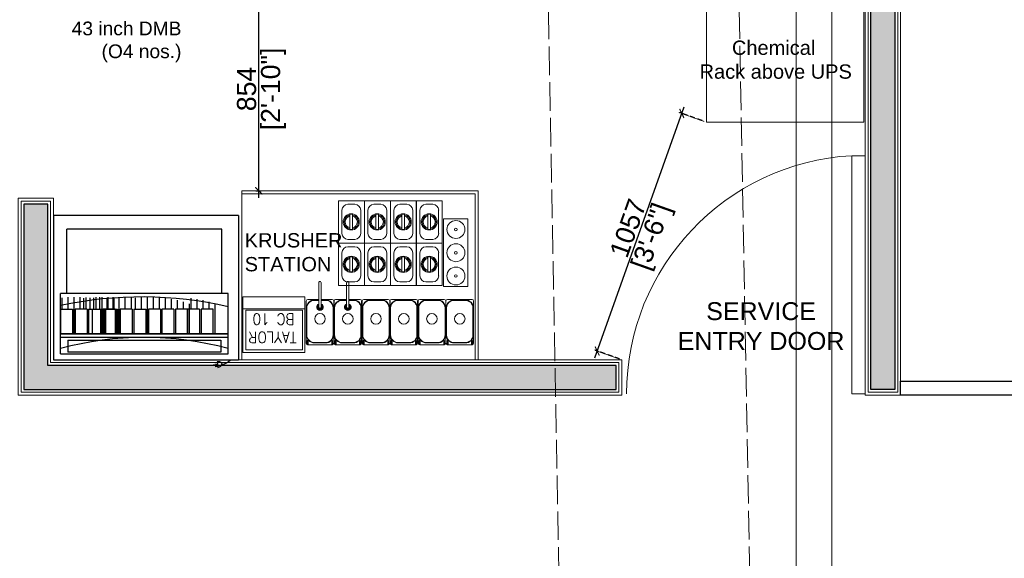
# Model space of a CAD drawing. Header units: millimetres. Extents: x 3501050 to 3719646, y 122984 to 158395.
# Tile 32 of 76: x 3516019 to 3520146, y 144997 to 147256. Entities that reach past the tile are written whole.
import ezdxf
from ezdxf.enums import TextEntityAlignment as Align

# ---------------------------------------------------------------- set-up
doc = ezdxf.new("R2010")
doc.units = ezdxf.units.MM
doc.header["$PDMODE"] = 2
for name, pattern in [('( Hidden )', [0.375, 0.25, -0.125]), ('ACAD_ISO02W100', [15, 12, -3]), ('HIDDEN', [0.375, 0.25, -0.125])]:
    doc.linetypes.add(name, pattern=pattern)
doc.layers.get('0').update_dxf_attribs({"color": 8})
doc.layers.get('DEFPOINTS').update_dxf_attribs({"color": 8, "lineweight": 18})
for name, color, linetype, lineweight in [('01_TEXT', 7, 'Continuous', 5), ('02_EQUIPMENT', 124, 'Continuous', 0), ('02_EQUIPMENT-TEXT', 7, 'Continuous', 0), ('A Counter', 7, 'Continuous', 25), ('A-Dimension', 42, 'Continuous', 9), ('A-DOOR', 8, 'Continuous', 9), ('A-WALL', 12, 'Continuous', 30), ('A-Wall Hatch', 8, 'Continuous', 5), ('DMB', 250, 'Continuous', 5), ('KIOSK', 10, 'Continuous', 5), ('PLASTER', 252, 'Continuous', 9), ('tile finish', 32, 'Continuous', 9)]:
    doc.layers.add(name, color=color, linetype=linetype, lineweight=lineweight)
doc.layers.add('Beam', color=7, linetype='ACAD_ISO02W100', lineweight=13, true_color=0x3f7f00)
doc.styles.add('A-ANNO-DIM bold', font='GOTHIC.TTF')
doc.styles.add('ABHI', font='ROMANS.shx', dxfattribs={"height": 10})
doc.styles.add('PDF Arial', font='arial.ttf')
doc.styles.get("Standard").update_dxf_attribs({"font": 'arial.ttf'})
doc.dimstyles.new('A-100mm-Bold', dxfattribs={"dimtxt": 80, "dimasz": 50, "dimexe": 100, "dimexo": 10, "dimgap": 50, "dimtad": 1, "dimdec": 0, "dimzin": 12, "dimdsep": 46, "dimtxsty": 'A-ANNO-DIM bold', "dimblk": 'ARCHTICK', "dimcen": 0, "dimdle": 100, "dimclrd": 8, "dimclre": 8, "dimclrt": 211, "dimadec": 0, "dimazin": 0, "dimtfac": 1, "dimtdec": 0, "dimtix": 1, "dimtmove": 2, "dimatfit": 3, "dimldrblk": 'DOT', "dimfxl": 500, "dimtvp": 1, "dimtolj": 1, "dimtzin": 0, "dimarcsym": 0})

# ---------------------------------------------------------------- blocks, each defined once
blk = doc.blocks.new('PPSIMCHNNEEE')
at = {"linetype": 'Continuous', "lineweight": 25}
for p, q in [((48973.22, 22929.18, 0), (48973.12, 22930.11, 0)), ((48973.14, 22929.97, 0), (48973.53, 22930.02, 0)), ((48969.68, 22905.06, 0), (48969.68, 22928.86, 0)), ((49000.21, 22928.86, 0), (48969.68, 22928.86, 0)), ((48969.68, 22905.06, 0), (48969.68, 22928.86, 0)), ((48973.17, 22929.66, 0), (48973.88, 22929.73, 0)), ((48973.2, 22929.34, 0), (48973.6, 22929.38, 0)), ((49000.21, 22905.06, 0), (49000.21, 22928.86, 0)), ((48971.38, 22927.87, 0), (48971.38, 22917.89, 0)), ((48999.08, 22927.87, 0), (48971.38, 22927.87, 0)), ((48972.59, 22927.58, 0), (48997.87, 22927.58, 0)), ((48972.59, 22925.61, 0), (48972.59, 22927.58, 0)), ((48997.87, 22925.61, 0), (48997.87, 22927.58, 0)), ((48999.08, 22927.87, 0), (48999.08, 22917.89, 0)), ((48971.38, 22925.17, 0), (48999.08, 22925.17, 0)), ((48997.87, 22925.61, 0), (48972.59, 22925.61, 0)), ((48971.38, 22924.57, 0), (48999.08, 22924.57, 0)), ((48999.08, 22924.57, 0), (48971.38, 22924.57, 0)), ((48973.59, 22919.6, 0), (48973.59, 22924.57, 0)), ((48973.59, 22919.6, 0), (48973.59, 22924.57, 0)), ((48973.86, 22924.57, 0), (48973.86, 22920.48, 0)), ((48975.84, 22920.48, 0), (48975.84, 22924.57, 0)), ((48976.12, 22920.48, 0), (48976.12, 22924.57, 0)), ((48977.84, 22919.6, 0), (48977.84, 22924.57, 0)), ((48977.84, 22919.6, 0), (48977.84, 22924.57, 0)), ((48978.1, 22924.57, 0), (48978.1, 22920.48, 0)), ((48978.1, 22920.48, 0), (48978.1, 22924.57, 0)), ((48980.08, 22920.48, 0), (48980.08, 22924.57, 0)), ((48980.36, 22920.48, 0), (48980.36, 22924.57, 0)), ((48982.34, 22920.48, 0), (48982.34, 22924.57, 0)), ((48982.58, 22920.48, 0), (48982.58, 22924.57, 0)), ((48984.56, 22920.48, 0), (48984.56, 22924.57, 0)), ((48984.78, 22918.5, 0), (48984.78, 22924.57, 0)), ((48985, 22920.48, 0), (48985, 22924.57, 0)), ((48986.98, 22920.48, 0), (48986.98, 22924.57, 0)), ((48987.22, 22920.48, 0), (48987.22, 22924.57, 0)), ((48989.2, 22920.48, 0), (48989.2, 22924.57, 0)), ((48989.42, 22918.5, 0), (48989.42, 22924.57, 0)), ((48989.64, 22920.48, 0), (48989.64, 22924.57, 0)), ((48989.8, 22920.48, 0), (48989.8, 22924.57, 0)), ((48990.04, 22920.48, 0), (48990.04, 22924.57, 0)), ((48991.62, 22920.48, 0), (48991.62, 22924.57, 0)), ((48991.84, 22920.48, 0), (48991.84, 22924.57, 0)), ((48992.02, 22920.48, 0), (48992.02, 22924.57, 0)), ((48992.24, 22918.5, 0), (48992.24, 22924.57, 0)), ((48992.46, 22920.48, 0), (48992.46, 22924.57, 0)), ((48993.82, 22920.48, 0), (48993.82, 22924.57, 0)), ((48994.44, 22920.48, 0), (48994.44, 22924.57, 0)), ((48994.68, 22920.48, 0), (48994.68, 22924.57, 0)), ((48996.66, 22920.48, 0), (48996.66, 22924.57, 0)), ((48996.88, 22918.5, 0), (48996.88, 22924.57, 0)), ((48997.1, 22920.48, 0), (48997.1, 22924.57, 0)), ((48999.08, 22920.48, 0), (48999.08, 22924.57, 0)), ((48973.86, 22920.48, 0), (48975.84, 22920.48, 0)), ((48974.59, 22919.3, 0), (48974.59, 22920.48, 0)), ((48975.58, 22919.04, 0), (48975.58, 22920.48, 0)), ((48976.12, 22920.48, 0), (48978.1, 22920.48, 0)), ((48976.57, 22918.84, 0), (48976.57, 22920.48, 0)), ((48977.56, 22918.68, 0), (48977.56, 22920.48, 0)), ((48977.56, 22918.99, 0), (48977.56, 22920.48, 0)), ((48978.1, 22920.48, 0), (48980.08, 22920.48, 0)), ((48978.83, 22919.3, 0), (48978.83, 22920.48, 0)), ((48979.82, 22919.04, 0), (48979.82, 22920.48, 0)), ((48980.36, 22920.48, 0), (48982.34, 22920.48, 0)), ((48980.81, 22918.84, 0), (48980.81, 22920.48, 0)), ((48981.8, 22918.68, 0), (48981.8, 22920.48, 0)), ((48981.8, 22918.99, 0), (48981.8, 22920.48, 0)), ((48982.58, 22920.48, 0), (48984.56, 22920.48, 0)), ((48982.8, 22918.57, 0), (48982.8, 22920.48, 0)), ((48983.79, 22918.51, 0), (48983.79, 22920.48, 0)), ((48986.98, 22920.48, 0), (48985, 22920.48, 0)), ((48985.77, 22918.53, 0), (48985.77, 22920.48, 0)), ((48986.76, 22918.61, 0), (48986.76, 22920.48, 0)), ((48987.22, 22920.48, 0), (48989.2, 22920.48, 0)), ((48987.43, 22918.57, 0), (48987.43, 22920.48, 0)), ((48988.43, 22918.51, 0), (48988.43, 22920.48, 0)), ((48991.62, 22920.48, 0), (48989.64, 22920.48, 0)), ((48993.82, 22920.48, 0), (48989.8, 22920.48, 0)), ((48990.04, 22920.48, 0), (48992.02, 22920.48, 0)), ((48990.26, 22918.57, 0), (48990.26, 22920.48, 0)), ((48990.41, 22918.53, 0), (48990.41, 22920.48, 0)), ((48991.25, 22918.51, 0), (48991.25, 22920.48, 0)), ((48991.4, 22918.61, 0), (48991.4, 22920.48, 0)), ((48993.82, 22920.48, 0), (48991.84, 22920.48, 0)), ((48994.44, 22920.48, 0), (48992.46, 22920.48, 0)), ((48992.61, 22918.53, 0), (48992.61, 22920.48, 0)), ((48993.23, 22918.53, 0), (48993.23, 22920.48, 0)), ((48993.6, 22918.61, 0), (48993.6, 22920.48, 0)), ((48994.22, 22918.61, 0), (48994.22, 22920.48, 0)), ((48994.68, 22920.48, 0), (48996.66, 22920.48, 0)), ((48994.9, 22918.57, 0), (48994.9, 22920.48, 0)), ((48995.27, 22918.68, 0), (48995.27, 22920.48, 0)), ((48995.27, 22918.99, 0), (48995.27, 22920.48, 0)), ((48995.89, 22918.51, 0), (48995.89, 22920.48, 0)), ((48999.08, 22920.48, 0), (48997.1, 22920.48, 0)), ((48997.87, 22918.53, 0), (48997.87, 22920.48, 0)), ((48998.86, 22918.61, 0), (48998.86, 22920.48, 0)), ((48971.38, 22917.89, 0), (48999.08, 22917.89, 0)), ((48972.45, 22917.89, 0), (48972.45, 22907.3, 0)), ((48998.01, 22917.89, 0), (48998.01, 22907.3, 0)), ((48972.45, 22907.3, 0), (48998.01, 22907.3, 0)), ((48969.68, 22905.06, 0), (49000.21, 22905.06, 0))]:
    blk.add_line(p, q, dxfattribs=at)
at = {"linetype": 'Continuous', "lineweight": 25, "elevation": 0}
blk.add_lwpolyline([(48973.12, 22930.11, 0.063324), (48972.83, 22930.04, 0.07639), (48972.61, 22929.91, 0.107132), (48972.46, 22929.73, 0.14755), (48972.43, 22929.56, 0.14755), (48972.49, 22929.4, 0.107132), (48972.68, 22929.26, 0.07639), (48972.92, 22929.18, 0.063324), (48973.22, 22929.18, 0.063324)], format="xyb", dxfattribs=at)
at = {"linetype": 'Continuous', "lineweight": 25}
for centre, radius, start, end in [((48972.44, 22927.82, 0), 1.75, 90.5583, 143.148), ((48985.23, 22978.55, 0), 53.38, 254.9579, 285.0421), ((48985.69, 22982.73, 0), 64.24, 257.1233, 282.0329)]:
    blk.add_arc(centre, radius, start, end, dxfattribs=at)
blk = doc.blocks.new('A$C02B52704')
at = {"lineweight": 13}
for p, q in [((-4.3, 7.01), (0, 7.01)), ((-4.3, 0), (-4.3, 7.01)), ((0, 7.01), (0, 0)), ((-3.71, 1.59), (-3.71, 5.42)), ((-2.71, 6.41), (-1.59, 6.41)), ((-0.6, 5.42), (-0.6, 1.59)), ((-2.38, 4.75), (-2.38, 2.26)), ((-1.96, 4.75), (-1.96, 2.26)), ((-4.3, 0), (0, 0)), ((-2.71, 0.6), (-1.59, 0.6))]:
    blk.add_line(p, q, dxfattribs=at)
blk.add_circle((-2.17, 3.51), 1.34, dxfattribs=at)
for centre, radius, start, end in [((-2.71, 5.42), 0.996, 90, 180), ((-1.59, 5.42), 0.996, 0, 90), ((-2.17, 3.51), 1.18, 100.2866, 259.7134), ((-2.17, 3.51), 1.01, 102.0247, 257.9753), ((-2.17, 3.51), 1.26, 80.4059, 99.5941), ((-2.17, 3.51), 1.18, 280.2866, 79.7134), ((-2.17, 3.51), 1.01, 282.0247, 77.9753), ((-2.17, 3.51), 1.26, 260.4059, 279.5941), ((-2.71, 1.59), 0.996, 180, 270), ((-1.59, 1.59), 0.996, 270, 0)]:
    blk.add_arc(centre, radius, start, end, dxfattribs=at)
blk = doc.blocks.new('krusherrst')
at = {"linetype": 'Continuous'}
for p, q in [((65785.07, -4720.51, 0), (65823.59, -4720.51, 0)), ((65823.59, -4720.51, 0), (65823.59, -4747.92, 0)), ((65797.79, -4739.23, 0), (65797.79, -4735.17, 0)), ((65798.17, -4739.23, 0), (65798.17, -4735.17, 0)), ((65802.38, -4739.23, 0), (65802.38, -4735.17, 0)), ((65802.75, -4739.23, 0), (65802.75, -4735.17, 0)), ((65795.71, -4745.19, 0), (65795.71, -4738.22, 0)), ((65795.96, -4737.97, 0), (65797.79, -4737.97, 0)), ((65797.79, -4738.05, 0), (65797.06, -4738.05, 0)), ((65797.79, -4738.12, 0), (65797.06, -4738.12, 0)), ((65798.17, -4737.97, 0), (65800, -4737.97, 0)), ((65798.9, -4738.05, 0), (65798.17, -4738.05, 0)), ((65798.9, -4738.12, 0), (65798.17, -4738.12, 0)), ((65800.25, -4738.22, 0), (65800.25, -4745.19, 0)), ((65800.3, -4745.19, 0), (65800.3, -4738.22, 0)), ((65800.55, -4737.97, 0), (65802.38, -4737.97, 0)), ((65802.38, -4738.05, 0), (65801.65, -4738.05, 0)), ((65802.38, -4738.12, 0), (65801.65, -4738.12, 0)), ((65802.75, -4737.97, 0), (65804.59, -4737.97, 0)), ((65803.49, -4738.05, 0), (65802.75, -4738.05, 0)), ((65803.49, -4738.12, 0), (65802.75, -4738.12, 0)), ((65804.84, -4738.22, 0), (65804.84, -4745.19, 0)), ((65804.95, -4745.19, 0), (65804.95, -4738.22, 0)), ((65805.2, -4737.97, 0), (65809.24, -4737.97, 0)), ((65808.14, -4738.05, 0), (65806.3, -4738.05, 0)), ((65808.14, -4738.12, 0), (65806.3, -4738.12, 0)), ((65809.49, -4738.22, 0), (65809.49, -4745.19, 0)), ((65809.54, -4745.19, 0), (65809.54, -4738.22, 0)), ((65809.78, -4737.97, 0), (65813.83, -4737.97, 0)), ((65812.73, -4738.05, 0), (65810.89, -4738.05, 0)), ((65812.73, -4738.12, 0), (65810.89, -4738.12, 0)), ((65814.08, -4738.22, 0), (65814.08, -4745.19, 0)), ((65814.18, -4745.19, 0), (65814.18, -4738.22, 0)), ((65814.43, -4737.97, 0), (65818.48, -4737.97, 0)), ((65817.38, -4738.05, 0), (65815.53, -4738.05, 0)), ((65817.38, -4738.12, 0), (65815.53, -4738.12, 0)), ((65818.73, -4738.22, 0), (65818.73, -4745.19, 0)), ((65818.77, -4745.19, 0), (65818.77, -4738.22, 0)), ((65819.02, -4737.97, 0), (65823.07, -4737.97, 0)), ((65821.97, -4738.05, 0), (65820.12, -4738.05, 0)), ((65821.97, -4738.12, 0), (65820.12, -4738.12, 0)), ((65823.32, -4738.22, 0), (65823.32, -4745.19, 0)), ((65795.46, -4739.53, 0), (65785.26, -4739.53, 0)), ((65795.74, -4739.36, 0), (65795.74, -4743.83, 0)), ((65795.81, -4739.36, 0), (65795.81, -4743.83, 0)), ((65800.15, -4743.83, 0), (65800.15, -4739.36, 0)), ((65800.22, -4743.83, 0), (65800.22, -4739.36, 0)), ((65800.32, -4739.36, 0), (65800.32, -4743.83, 0)), ((65800.39, -4739.36, 0), (65800.39, -4743.83, 0)), ((65804.74, -4743.83, 0), (65804.74, -4739.36, 0)), ((65804.81, -4743.83, 0), (65804.81, -4739.36, 0)), ((65804.97, -4739.36, 0), (65804.97, -4743.83, 0)), ((65805.04, -4739.36, 0), (65805.04, -4743.83, 0)), ((65809.39, -4743.83, 0), (65809.39, -4739.36, 0)), ((65809.46, -4743.83, 0), (65809.46, -4739.36, 0)), ((65809.56, -4739.36, 0), (65809.56, -4743.83, 0)), ((65809.63, -4739.36, 0), (65809.63, -4743.83, 0)), ((65813.98, -4743.83, 0), (65813.98, -4739.36, 0)), ((65814.05, -4743.83, 0), (65814.05, -4739.36, 0)), ((65814.21, -4739.36, 0), (65814.21, -4743.83, 0)), ((65814.28, -4739.36, 0), (65814.28, -4743.83, 0)), ((65818.63, -4743.83, 0), (65818.63, -4739.36, 0)), ((65818.7, -4743.83, 0), (65818.7, -4739.36, 0)), ((65818.8, -4739.37, 0), (65818.8, -4743.83, 0)), ((65818.87, -4739.37, 0), (65818.87, -4743.83, 0)), ((65823.22, -4743.83, 0), (65823.22, -4739.37, 0)), ((65823.29, -4743.83, 0), (65823.29, -4739.37, 0)), ((65795.89, -4744.73, 0), (65796.05, -4744.73, 0)), ((65795.89, -4744.73, 0), (65795.89, -4745.44, 0)), ((65800, -4745.44, 0), (65795.96, -4745.44, 0)), ((65796.05, -4745.44, 0), (65796.05, -4744.73, 0)), ((65797.06, -4745.07, 0), (65798.9, -4745.07, 0)), ((65797.06, -4745.14, 0), (65798.9, -4745.14, 0)), ((65799.91, -4745.44, 0), (65799.91, -4744.73, 0)), ((65799.91, -4744.73, 0), (65800.07, -4744.73, 0)), ((65800.07, -4744.73, 0), (65800.07, -4745.44, 0)), ((65800.48, -4744.73, 0), (65800.64, -4744.73, 0)), ((65800.48, -4744.73, 0), (65800.48, -4745.44, 0)), ((65804.59, -4745.44, 0), (65800.55, -4745.44, 0)), ((65800.64, -4745.44, 0), (65800.64, -4744.73, 0)), ((65801.65, -4745.07, 0), (65803.49, -4745.07, 0)), ((65801.65, -4745.14, 0), (65803.49, -4745.14, 0)), ((65804.5, -4745.44, 0), (65804.5, -4744.73, 0)), ((65804.5, -4744.73, 0), (65804.66, -4744.73, 0)), ((65804.66, -4744.73, 0), (65804.66, -4745.44, 0)), ((65805.13, -4744.73, 0), (65805.29, -4744.73, 0)), ((65805.13, -4744.73, 0), (65805.13, -4745.44, 0)), ((65809.24, -4745.44, 0), (65805.2, -4745.44, 0)), ((65805.29, -4745.44, 0), (65805.29, -4744.73, 0)), ((65806.3, -4745.07, 0), (65808.14, -4745.07, 0)), ((65806.3, -4745.14, 0), (65808.14, -4745.14, 0)), ((65809.15, -4745.44, 0), (65809.15, -4744.73, 0)), ((65809.15, -4744.73, 0), (65809.31, -4744.73, 0)), ((65809.31, -4744.73, 0), (65809.31, -4745.44, 0)), ((65809.72, -4744.73, 0), (65809.88, -4744.73, 0)), ((65809.72, -4744.73, 0), (65809.72, -4745.44, 0)), ((65813.83, -4745.44, 0), (65809.78, -4745.44, 0)), ((65809.88, -4745.44, 0), (65809.88, -4744.73, 0)), ((65810.89, -4745.07, 0), (65812.73, -4745.07, 0)), ((65810.89, -4745.14, 0), (65812.73, -4745.14, 0)), ((65813.74, -4745.44, 0), (65813.74, -4744.73, 0)), ((65813.74, -4744.73, 0), (65813.89, -4744.73, 0)), ((65813.89, -4744.73, 0), (65813.89, -4745.44, 0)), ((65814.37, -4744.73, 0), (65814.53, -4744.73, 0)), ((65814.37, -4744.73, 0), (65814.37, -4745.44, 0)), ((65818.48, -4745.44, 0), (65814.43, -4745.44, 0)), ((65814.53, -4745.44, 0), (65814.53, -4744.73, 0)), ((65815.53, -4745.07, 0), (65817.38, -4745.07, 0)), ((65815.53, -4745.14, 0), (65817.38, -4745.14, 0)), ((65818.39, -4745.44, 0), (65818.39, -4744.73, 0)), ((65818.39, -4744.73, 0), (65818.54, -4744.73, 0)), ((65818.54, -4744.73, 0), (65818.54, -4745.44, 0)), ((65818.96, -4744.74, 0), (65819.12, -4744.74, 0)), ((65818.96, -4744.74, 0), (65818.96, -4745.44, 0)), ((65823.07, -4745.44, 0), (65819.02, -4745.44, 0)), ((65819.12, -4745.44, 0), (65819.12, -4744.74, 0)), ((65820.12, -4745.08, 0), (65821.97, -4745.08, 0)), ((65820.12, -4745.15, 0), (65821.97, -4745.15, 0)), ((65822.98, -4745.44, 0), (65822.98, -4744.74, 0)), ((65822.98, -4744.74, 0), (65823.13, -4744.74, 0)), ((65823.13, -4744.74, 0), (65823.13, -4745.44, 0))]:
    blk.add_line(p, q, dxfattribs=at)
at = {"linetype": 'Continuous', "elevation": 0}
for points in [[(65785.07, -4747.92), (65824.08, -4747.92), (65824.08, -4720.03), (65785.07, -4720.03)], [(65801.01, -4735.65), (65818.16, -4735.65), (65818.16, -4721.66), (65801.01, -4721.66)], [(65818.38, -4735.85), (65822.38, -4735.85), (65822.38, -4724.66), (65818.38, -4724.66)], [(65795.46, -4737.52), (65785.26, -4737.52), (65785.26, -4746.72), (65795.46, -4746.72)], [(65795.07, -4746.29), (65785.74, -4746.29), (65785.74, -4739.73), (65795.07, -4739.73)]]:
    blk.add_lwpolyline(points, close=True, dxfattribs=at)
at = {"linetype": 'Continuous', "lineweight": 0}
for centre, radius in [((65820.41, -4726.41, 0), 1.48), ((65820.41, -4726.41, 0), 0.219), ((65820.41, -4730.25, 0), 0.219)]:
    blk.add_circle(centre, radius, dxfattribs=at)
at = {"linetype": 'Continuous'}
for centre, radius in [((65820.41, -4730.25, 0), 1.48), ((65820.41, -4734.09, 0), 1.48), ((65820.41, -4734.09, 0), 0.219), ((65797.98, -4741.16, 0), 0.872), ((65802.57, -4741.16, 0), 0.872), ((65807.22, -4741.16, 0), 0.872), ((65811.81, -4741.16, 0), 0.872), ((65816.45, -4741.16, 0), 0.872), ((65821.04, -4741.16, 0), 0.872)]:
    blk.add_circle(centre, radius, dxfattribs=at)
for centre, radius, start, end in [((65797.98, -4735.18, 0), 0.187, 355.8203, 184.1797), ((65802.57, -4735.18, 0), 0.187, 355.8203, 184.1797), ((65795.96, -4738.22, 0), 0.249, 90, 180), ((65797.06, -4739.37, 0), 1.32, 89.9558, 179.7412), ((65797.06, -4739.37, 0), 1.25, 89.9533, 179.7267), ((65797.98, -4739.23, 0), 0.537, 110.3002, 69.5864), ((65797.98, -4739.23, 0), 0.467, 113.5248, 66.3417), ((65797.98, -4739.23, 0), 0.327, 124.7587, 55.0284), ((65798.9, -4739.36, 0), 1.32, 0, 90), ((65798.9, -4739.36, 0), 1.25, 0, 90), ((65800, -4738.22, 0), 0.249, 0, 90), ((65800.55, -4738.22, 0), 0.249, 90, 180), ((65801.65, -4739.37, 0), 1.32, 89.9558, 179.7412), ((65801.65, -4739.37, 0), 1.25, 89.9533, 179.7267), ((65802.57, -4739.23, 0), 0.537, 110.3002, 69.5864), ((65802.57, -4739.23, 0), 0.467, 113.5248, 66.3417), ((65802.57, -4739.23, 0), 0.327, 124.7587, 55.0284), ((65803.49, -4739.36, 0), 1.32, 0, 90), ((65803.49, -4739.36, 0), 1.25, 0, 90), ((65804.59, -4738.22, 0), 0.249, 0, 90), ((65805.2, -4738.22, 0), 0.249, 90, 180), ((65806.3, -4739.37, 0), 1.32, 89.9558, 179.7412), ((65806.3, -4739.37, 0), 1.25, 89.9533, 179.7267), ((65808.14, -4739.36, 0), 1.32, 0, 90), ((65808.14, -4739.36, 0), 1.25, 0, 90), ((65809.24, -4738.22, 0), 0.249, 0, 90), ((65809.78, -4738.22, 0), 0.249, 90, 180), ((65810.88, -4739.37, 0), 1.32, 89.9558, 179.7412), ((65810.88, -4739.37, 0), 1.25, 89.9533, 179.7267), ((65812.73, -4739.36, 0), 1.32, 0, 90), ((65812.73, -4739.36, 0), 1.25, 0, 90), ((65813.83, -4738.22, 0), 0.249, 0, 90), ((65814.43, -4738.22, 0), 0.249, 90, 180), ((65815.53, -4739.37, 0), 1.32, 89.9558, 179.7412), ((65815.53, -4739.37, 0), 1.25, 89.9533, 179.7267), ((65817.38, -4739.36, 0), 1.32, 0, 90), ((65817.38, -4739.36, 0), 1.25, 0, 90), ((65818.48, -4738.22, 0), 0.249, 0, 90), ((65819.02, -4738.22, 0), 0.249, 90, 180), ((65820.12, -4739.37, 0), 1.32, 89.9558, 179.7412), ((65820.12, -4739.37, 0), 1.25, 89.9533, 179.7267), ((65821.97, -4739.37, 0), 1.32, 0, 90), ((65821.97, -4739.37, 0), 1.25, 0, 90), ((65823.07, -4738.22, 0), 0.249, 0, 90), ((65797.98, -4739.23, 0), 0.187, 174.0878, 0), ((65802.57, -4739.23, 0), 0.187, 174.0878, 0), ((65797.06, -4743.82, 0), 1.32, 180.2588, 270.0442), ((65797.06, -4743.82, 0), 1.25, 180.2733, 270.0467), ((65798.9, -4743.83, 0), 1.32, 270, 0), ((65798.9, -4743.83, 0), 1.25, 270, 0), ((65801.65, -4743.82, 0), 1.32, 180.2588, 270.0442), ((65801.65, -4743.82, 0), 1.25, 180.2733, 270.0467), ((65803.49, -4743.83, 0), 1.32, 270, 0), ((65803.49, -4743.83, 0), 1.25, 270, 0), ((65806.3, -4743.82, 0), 1.32, 180.2588, 270.0442), ((65806.3, -4743.82, 0), 1.25, 180.2733, 270.0467), ((65808.14, -4743.83, 0), 1.32, 270, 0), ((65808.14, -4743.83, 0), 1.25, 270, 0), ((65810.88, -4743.82, 0), 1.32, 180.2588, 270.0442), ((65810.88, -4743.82, 0), 1.25, 180.2733, 270.0467), ((65812.73, -4743.83, 0), 1.32, 270, 0), ((65812.73, -4743.83, 0), 1.25, 270, 0), ((65815.53, -4743.82, 0), 1.32, 180.2588, 270.0442), ((65815.53, -4743.82, 0), 1.25, 180.2733, 270.0467), ((65817.38, -4743.83, 0), 1.32, 270, 0), ((65817.38, -4743.83, 0), 1.25, 270, 0), ((65820.12, -4743.83, 0), 1.32, 180.2588, 270.0442), ((65820.12, -4743.83, 0), 1.25, 180.2733, 270.0467), ((65821.97, -4743.83, 0), 1.32, 270, 0), ((65821.97, -4743.83, 0), 1.25, 270, 0), ((65795.96, -4745.19, 0), 0.249, 180, 270), ((65800, -4745.19, 0), 0.249, 270, 0), ((65800.55, -4745.19, 0), 0.249, 180, 270), ((65804.59, -4745.19, 0), 0.249, 270, 0), ((65805.2, -4745.19, 0), 0.249, 180, 270), ((65809.24, -4745.19, 0), 0.249, 270, 0), ((65809.78, -4745.19, 0), 0.249, 180, 270), ((65813.83, -4745.19, 0), 0.249, 270, 0), ((65814.43, -4745.19, 0), 0.249, 180, 270), ((65818.48, -4745.19, 0), 0.249, 270, 0), ((65819.02, -4745.19, 0), 0.249, 180, 270), ((65823.07, -4745.19, 0), 0.249, 270, 0)]:
    blk.add_arc(centre, radius, start, end, dxfattribs=at)
at = {"linetype": 'Continuous', "xscale": -0.9962931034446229, "yscale": 0.9962931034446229, "zscale": 0.9962931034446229, "rotation": 180}
for p in [(65805.3, -4721.66, 0), (65809.59, -4721.66, 0), (65813.88, -4721.66, 0), (65818.16, -4721.66, 0), (65805.3, -4728.66, 0), (65809.59, -4728.66, 0), (65813.88, -4728.66, 0), (65818.16, -4728.66, 0)]:
    blk.add_blockref('A$C02B52704', p, dxfattribs=at)
at = {"linetype": 'Continuous', "style": 'ABHI', "width": 0.9}
for s, p in [('BC 10', (65790.32, -4741.21, 0)), ('TAYLOR ', (65789.57, -4744.22, 0))]:
    blk.add_text(s, height=1.842, rotation=180, dxfattribs=at).set_placement(p, align=Align.MIDDLE_CENTER)
blk = doc.blocks.new('M_Single-Flush - 0900 x 2100mm-683075-Mezzanine Level-Floor Plan')
at = {"layer": 'A-DOOR'}
for p, q in [((399, 66), (399, 966.2)), ((450, 966.2), (399, 966.2)), ((450, 66), (450, 966.2)), ((450, 66), (399, 66))]:
    blk.add_line(p, q, dxfattribs=at)
blk.add_arc((450, 66), 901.7, 93.2424, 180, dxfattribs=at)
blk = doc.blocks.new('dmbbbb1111')
at = {"layer": '01_TEXT', "insert": (81440.14, 27939.66, 0), "char_height": 2.3, "width": 51.3124, "attachment_point": 9}
blk.add_mtext('43 inch DMB \\P(O4 nos.)', dxfattribs=at)
blk = doc.blocks.new('_ARCHTICK')
at = {"color": 0, "linetype": 'ByBlock', "const_width": 0.15}
blk.add_lwpolyline([(-0.5, -0.5), (0.5, 0.5)], dxfattribs=at)
blk = doc.blocks.new('*D132')
at = {"layer": 'A-Dimension', "color": 8, "lineweight": -2, "transparency": 16777216}
blk.add_line((3517021.1, 146508.1), (3517021.1, 147422.3), dxfattribs=at)
at = {"layer": 'A-Dimension', "color": 8, "linetype": '( Hidden )', "lineweight": -2, "transparency": 16777216}
for p, q in [((3517008.8, 147392.3), (3517031.1, 147392.3)), ((3517008.8, 146538.1), (3517031.1, 146538.1))]:
    blk.add_line(p, q, dxfattribs=at)
at = {"layer": 'DEFPOINTS', "color": 0, "transparency": 16777216}
for p in [(3516998.8, 147392.3), (3517021.1, 147392.3), (3516998.8, 146538.1, 0)]:
    blk.add_point(p, dxfattribs=at)
at = {"layer": 'A-Dimension', "color": 8, "lineweight": -2, "transparency": 16777216, "xscale": 30, "yscale": 30, "zscale": 30}
for p, rotation in [((3517021.1, 147392.3), 90), ((3517021.1, 146538.1), 270)]:
    blk.add_blockref('_ARCHTICK', p, dxfattribs=dict(at, rotation=rotation))
at = {"layer": 'A-Dimension', "transparency": 16777216, "char_height": 80, "attachment_point": 5, "rotation": 90}
for s, insert in [('\\A1;[2\'-10"]', (3517082.4, 146965.2)), ('\\A1;854', (3516970.2, 146965.2))]:
    blk.add_mtext(s, dxfattribs=dict(at, insert=insert))
blk = doc.blocks.new('_Dot')
at = {"color": 0, "linetype": 'ByBlock', "lineweight": -2}
blk.add_line((-0.5, 0), (-1, 0), dxfattribs=at)
at = {"color": 0, "linetype": 'ByBlock', "const_width": 0.5}
blk.add_lwpolyline([(-0.25, 0, 1), (0.25, 0, 1)], format="xyb", close=True, dxfattribs=at)
blk = doc.blocks.new('DIRTY DISH LANDING')
blk.add_lwpolyline([(0, 0), (-22, 0), (-22, -26), (0, -26)], close=True)
blk = doc.blocks.new('*D108')
at = {"layer": 'A-Dimension', "color": 8, "lineweight": -2, "transparency": 16777216}
blk.add_line((3518429.3, 145838), (3518804, 146890.8), dxfattribs=at)
at = {"layer": 'A-Dimension', "color": 8, "linetype": '( Hidden )', "lineweight": -2, "transparency": 16777216}
for p, q in [((3518887.6, 146829.2), (3518784.5, 146865.9)), ((3518533, 145832.9), (3518429.9, 145869.6))]:
    blk.add_line(p, q, dxfattribs=at)
at = {"layer": 'DEFPOINTS', "color": 0, "transparency": 16777216}
for p in [(3518793.9, 146862.5), (3518897, 146825.8), (3518542.4, 145829.6)]:
    blk.add_point(p, dxfattribs=at)
at = {"layer": 'A-Dimension', "color": 8, "lineweight": -2, "transparency": 16777216, "xscale": 30, "yscale": 30, "zscale": 30}
for p, rotation in [((3518793.9, 146862.5), 70.40798195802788), ((3518439.3, 145866.3), 250.4079819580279)]:
    blk.add_blockref('_ARCHTICK', p, dxfattribs=dict(at, rotation=rotation))
at = {"layer": 'A-Dimension', "transparency": 16777216, "char_height": 80, "attachment_point": 5, "rotation": 70.408}
for s, insert in [('\\A1;1057', (3518568.7, 146381.4)), ('\\A1;[3\'-6"]', (3518674.3, 146343.8))]:
    blk.add_mtext(s, dxfattribs=dict(at, insert=insert))
blk = doc.blocks.new('A$Cca2f4f65')
at = {"color": 91, "linetype": 'HIDDEN', "ltscale": 10, "true_color": 0x6bff6b}
blk.add_lwpolyline([(7337.2, -2217.2), (7487.2, -2217.2), (7487.2, -13987.7), (7337.2, -13987.7)], close=True, dxfattribs=at)

msp = doc.modelspace()

# ---------------------------------------------------------------- hatches: boundary and pattern name
at = {"layer": 'A-Wall Hatch', "ltscale": 0.25}
h = msp.add_hatch(dxfattribs=at)
h.set_pattern_fill('ANSI36', color=256, scale=5, angle=270)
h.paths.add_polyline_path([(3519686.8, 152769), (3519686.7, 145705.6), (3519586.7, 145705.6), (3519586.8, 152767.7)])
h = msp.add_hatch(dxfattribs=at)
h.set_pattern_fill('ANSI36', color=256, scale=5, angle=270)
h.paths.add_polyline_path([(3516136.7, 146482.6), (3516036.7, 146482.6), (3516036.7, 145705.6), (3518518.4, 145705.6), (3518518.4, 145805.6), (3516136.7, 145805.5)])

# ---------------------------------------------------------------- linework, layer by layer
at = {"layer": 'A Counter', "ltscale": 0.25}
msp.add_lwpolyline([(3520541, 145681.6), (3519710.7, 145681.6), (3519710.7, 145739.4), (3520541, 145739.4)], close=True, dxfattribs=at)
at = {"layer": 'A-WALL', "ltscale": 0.25}
for points in [[(3519686.7, 152769), (3519686.7, 145705.6), (3519586.7, 145705.6), (3519586.9, 152767.7)], [(3516136.7, 146482.6), (3516036.7, 146482.6), (3516036.7, 145705.6), (3518518.4, 145705.6), (3518518.4, 145805.6), (3516136.7, 145805.5)]]:
    msp.add_lwpolyline(points, close=True, dxfattribs=at)
at = {"layer": 'Beam', "ltscale": 10}
for p, q in [((3518104.2, 154342.3), (3518353.8, 140871.7)), ((3519153.9, 140877.1), (3518904.2, 154339.4))]:
    msp.add_line(p, q, dxfattribs=at)
at = {"layer": 'PLASTER'}
msp.add_lwpolyline([(3519698.7, 152626.6), (3519698.7, 145693.6), (3519574.7, 145693.6), (3519574.7, 147404.5)], dxfattribs=at)
msp.add_lwpolyline([(3516148.7, 146494.6), (3516024.7, 146494.6), (3516024.7, 145693.6), (3518530.4, 145693.6), (3518530.4, 145817.6), (3516148.7, 145817.5)], close=True, dxfattribs=at)
at = {"layer": 'tile finish'}
msp.add_lwpolyline([(3519710.7, 152614.6), (3519710.7, 145681.6), (3519562.7, 145681.6), (3519562.7, 147392.5)], dxfattribs=at)
msp.add_lwpolyline([(3516160.7, 146506.6), (3516012.7, 146506.6), (3516012.7, 145681.6), (3518542.4, 145681.6), (3518542.4, 145829.6), (3516160.7, 145829.5)], close=True, dxfattribs=at)

# ---------------------------------------------------------------- block references
at = {"layer": '02_EQUIPMENT', "xscale": 25.4, "yscale": 25.4, "zscale": 25.4}
for name, p, rotation in [('DIRTY DISH LANDING', (3519557.4, 146825.8), 270), ('PPSIMCHNNEEE', (4760766.2, 728222.6), 180)]:
    msp.add_blockref(name, p, dxfattribs=dict(at, rotation=rotation))
msp.add_blockref('krusherrst', (1846008.8, 266426.8), dxfattribs=at)
at = {"layer": 'A-DOOR', "xscale": 1.109379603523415, "yscale": 1.109379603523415, "zscale": 1.109379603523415}
msp.add_blockref('M_Single-Flush - 0900 x 2100mm-683075-Mezzanine Level-Floor Plan', (3519063.5, 145613.5), dxfattribs=at)
at = {"layer": 'DMB', "linetype": 'ByBlock', "xscale": 25, "yscale": 25, "zscale": 25}
msp.add_blockref('dmbbbb1111', (1480693.3, -551414.4), dxfattribs=at)
at = {"layer": 'KIOSK'}
msp.add_blockref('A$Cca2f4f65', (3511935.4, 154018.6), dxfattribs=at)

# ---------------------------------------------------------------- texts
at = {"layer": '02_EQUIPMENT-TEXT', "char_height": 60, "attachment_point": 1, "style": 'PDF Arial'}
for s, insert, width, rotation in [('\\pi105.77067;Wall mounted\\P\\pi247.27817;LCMS', (3519470.8, 149344.4), 716.917, 270.0135), ('\\pi159.2427;Chemical\\P\\pi-179.7,l180,t180.3; Rack above UPS', (3518844.8, 147168.1), 657.776, 0.0135), ('\\pi48.81978;PRESENTER KDS & \\P\\pi3.36958;BUMPING KEYBOARD', (3514578.7, 146495.5), 876.412, 0.0135), ('KRUSHER STATION', (3516962, 146360.5), 444.215, 0.0135)]:
    msp.add_mtext(s, dxfattribs=dict(at, insert=insert, width=width, rotation=rotation))
at = {"layer": '02_EQUIPMENT-TEXT', "insert": (3519126.2, 146071), "char_height": 75, "width": 797.481, "attachment_point": 2}
msp.add_mtext('\\pt0;SERVICE ENTRY DOOR', dxfattribs=at)

# ---------------------------------------------------------------- dimensions: what is measured, and where the dimension line sits
at = {"layer": 'A-Dimension'}
dim = msp.add_linear_dim(base=(3517021.1, 147392.3), p1=(3516998.8, 146538.1, 0), p2=(3516998.8, 147392.3), angle=90, dimstyle='A-100mm-Bold', override={"dimtxt": 80, "dimasz": 30, "dimexe": 10, "dimgap": 10, "dimpost": '\\X', "dimtxsty": 'Standard', "dimdle": 30, "dimclrt": 256, "dimfxl": 150, "dimfxlon": 1, "dimtfill": 0, "dimarcsym": 2}, dxfattribs=at)
dim.commit()
dim.dimension.update_dxf_attribs({"geometry": '*D132', "text_midpoint": (3517021.1, 146965.2)})
dim = msp.add_aligned_dim(p1=(3518542.4, 145829.6), p2=(3518897, 146825.8), distance=109.4, dimstyle='A-100mm-Bold', override={"dimasz": 30, "dimexe": 10, "dimgap": 10, "dimpost": '\\X', "dimtxsty": 'Standard', "dimdle": 30, "dimclrt": 256, "dimfxl": 150, "dimfxlon": 1, "dimarcsym": 2}, dxfattribs=at)
dim.commit()
dim.dimension.update_dxf_attribs({"geometry": '*D108', "text_midpoint": (3518616.6, 146364.4)})

doc.saveas('drawing.dxf')
